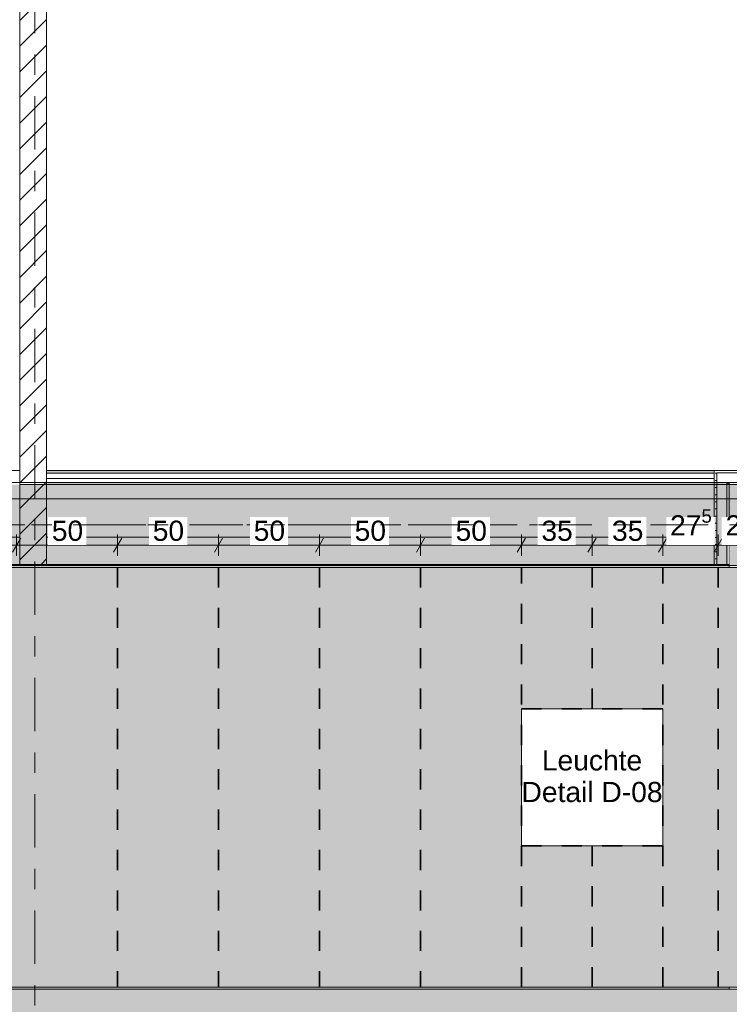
# Model space of a CAD drawing. Header units: metres. Extents: x -3.6 to 84.5, y -11 to 16.8.
# Tile 134 of 256: x 29.3 to 32.8, y 5.9 to 10.8. Entities that reach past the tile are written whole.
import ezdxf

# ---------------------------------------------------------------- set-up
doc = ezdxf.new("R2010")
doc.units = ezdxf.units.M
doc.header["$MEASUREMENT"] = 0
for name, pattern in [('Achse', [0.2, 0.1, -0.05, 0, -0.05]), ('Punktlinie weit', [0.06, 0.01, -0.05]), ('Strichlinie doppelt', [0.546806, 0.264583, -0.105833, 0.070556, -0.105833]), ('Wipeout_Contour', [1, 0, -1])]:
    doc.linetypes.add(name, pattern=pattern)
for name, color, linetype in [('154 - Bemaßung_ Beschriftung.Ausbau - Deckenspiegel', 7, 'Continuous'), ('451 - Universal.Achsen Raster', 7, 'Continuous'), ('605 - Struktur.Wand Innen', 7, 'Continuous'), ('606 - Struktur.Wand Innen Ausbau', 7, 'Continuous'), ('607 - Struktur.Stütze', 7, 'Continuous'), ('608 - Struktur.Träger', 7, 'Continuous'), ('653 - Abdeckung.TB Verkofferung', 7, 'Continuous'), ('Neubau_651 - Abdeckung.Decke abgehängt_ bekleidet', 7, 'Continuous'), ('Neubau_804 - HKLSE.Elektrik', 7, 'Continuous')]:
    doc.layers.add(name, color=color, linetype=linetype)
doc.styles.add('ERSTELLTER_STIL_2', font='txt')
doc.dimstyles.new('ERSTELLTER_STIL__3', dxfattribs={"dimtxt": 0.1, "dimasz": 0.0532, "dimexe": 0.18, "dimexo": 0.0625, "dimgap": 0, "dimtad": 1, "dimtih": 1, "dimtoh": 1, "dimzin": 0, "dimdsep": 46, "dimtxsty": 'ERSTELLTER_STIL_2', "dimblk": 'ARROWHEAD_2', "dimblk1": 'ARROWHEAD_2', "dimblk2": 'ARROWHEAD_2', "dimcen": 0.09, "dimse1": 1, "dimse2": 1, "dimclrd": 7, "dimclre": 7, "dimclrt": 7, "dimazin": 0, "dimtfac": 1, "dimtdec": 4, "dimtmove": 0, "dimatfit": 3, "dimfxl": 1, "dimtolj": 1, "dimtzin": 0, "dimarcsym": 0})
pattern_1 = [(45, (0, 0), (-0.01767767, 0.01767767), [0, -0.025])]
pattern_2 = [(45, (0, 0), (-0.0636396, 0.0636396), [])]
pattern_3 = [(45, (0, 0), (-0.08485281, 0.08485281), []), (45, (-0.04243, 0.04243), (-0.08485281, 0.08485281), [0.09, -0.03])]

# ---------------------------------------------------------------- blocks, each defined once
blk = doc.blocks.new('*D248')
at = {"layer": '154 - Bemaßung_ Beschriftung.Ausbau - Deckenspiegel', "color": 7, "linetype": 'Continuous', "lineweight": 5}
for p, q in [((28.74, 8.1475), (28.74, 8.2525)), ((29.24, 8.1475), (29.24, 8.2525)), ((28.7602, 8.235), (28.7198, 8.165)), ((28.74, 8.2), (29.24, 8.2)), ((29.2602, 8.235), (29.2198, 8.165))]:
    blk.add_line(p, q, dxfattribs=at)
at = {"color": 254, "linetype": 'Wipeout_Contour', "lineweight": 0, "ltscale": 120.600104}
blk.add_wipeout([(28.8954, 8.2012), (29.0846, 8.2012), (29.0846, 8.3387), (28.8954, 8.3387)], dxfattribs=at).dxf.layer = '154 - Bemaßung_ Beschriftung.Ausbau - Deckenspiegel'
at = {"layer": '154 - Bemaßung_ Beschriftung.Ausbau - Deckenspiegel', "color": 7, "lineweight": 5, "insert": (28.9141, 8.22), "char_height": 0.1, "attachment_point": 7, "style": 'ERSTELLTER_STIL_2'}
blk.add_mtext('\\A1;{\\pql;\\fArial|b0|i0|c0|p38;50}', dxfattribs=at)
blk = doc.blocks.new('ARROWHEAD_2')
at = {"color": 0, "linetype": 'Continuous', "lineweight": 0}
for p, q in [((0, 0), (-1, 0)), ((-0.378, -0.655), (0.378, 0.655))]:
    blk.add_line(p, q, dxfattribs=at)
blk = doc.blocks.new('*D249')
at = {"layer": '154 - Bemaßung_ Beschriftung.Ausbau - Deckenspiegel', "color": 7, "linetype": 'Continuous', "lineweight": 5}
for p, q in [((29.24, 8.1475), (29.24, 8.2525)), ((29.74, 8.1475), (29.74, 8.2525)), ((29.2602, 8.235), (29.2198, 8.165)), ((29.24, 8.2), (29.74, 8.2)), ((29.7602, 8.235), (29.7198, 8.165))]:
    blk.add_line(p, q, dxfattribs=at)
at = {"color": 254, "linetype": 'Wipeout_Contour', "lineweight": 0, "ltscale": 122.524425}
blk.add_wipeout([(29.3954, 8.2012), (29.5846, 8.2012), (29.5846, 8.3387), (29.3954, 8.3387)], dxfattribs=at).dxf.layer = '154 - Bemaßung_ Beschriftung.Ausbau - Deckenspiegel'
at = {"layer": '154 - Bemaßung_ Beschriftung.Ausbau - Deckenspiegel', "color": 7, "lineweight": 5, "insert": (29.4141, 8.22), "char_height": 0.1, "attachment_point": 7, "style": 'ERSTELLTER_STIL_2'}
blk.add_mtext('\\A1;{\\pql;\\fArial|b0|i0|c0|p38;50}', dxfattribs=at)
blk = doc.blocks.new('*D250')
at = {"layer": '154 - Bemaßung_ Beschriftung.Ausbau - Deckenspiegel', "color": 7, "linetype": 'Continuous', "lineweight": 5}
for p, q in [((29.74, 8.1475), (29.74, 8.2525)), ((30.24, 8.1475), (30.24, 8.2525)), ((29.7602, 8.235), (29.7198, 8.165)), ((29.74, 8.2), (30.24, 8.2)), ((30.2602, 8.235), (30.2198, 8.165))]:
    blk.add_line(p, q, dxfattribs=at)
at = {"color": 254, "linetype": 'Wipeout_Contour', "lineweight": 0, "ltscale": 124.451131}
blk.add_wipeout([(29.8954, 8.2012), (30.0846, 8.2012), (30.0846, 8.3387), (29.8954, 8.3387)], dxfattribs=at).dxf.layer = '154 - Bemaßung_ Beschriftung.Ausbau - Deckenspiegel'
at = {"layer": '154 - Bemaßung_ Beschriftung.Ausbau - Deckenspiegel', "color": 7, "lineweight": 5, "insert": (29.9141, 8.22), "char_height": 0.1, "attachment_point": 7, "style": 'ERSTELLTER_STIL_2'}
blk.add_mtext('\\A1;{\\pql;\\fArial|b0|i0|c0|p38;50}', dxfattribs=at)
blk = doc.blocks.new('*D251')
at = {"layer": '154 - Bemaßung_ Beschriftung.Ausbau - Deckenspiegel', "color": 7, "linetype": 'Continuous', "lineweight": 5}
for p, q in [((30.24, 8.1475), (30.24, 8.2525)), ((30.74, 8.1475), (30.74, 8.2525)), ((30.2602, 8.235), (30.2198, 8.165)), ((30.24, 8.2), (30.74, 8.2)), ((30.7602, 8.235), (30.7198, 8.165))]:
    blk.add_line(p, q, dxfattribs=at)
at = {"color": 254, "linetype": 'Wipeout_Contour', "lineweight": 0, "ltscale": 126.380114}
blk.add_wipeout([(30.3954, 8.2012), (30.5846, 8.2012), (30.5846, 8.3387), (30.3954, 8.3387)], dxfattribs=at).dxf.layer = '154 - Bemaßung_ Beschriftung.Ausbau - Deckenspiegel'
at = {"layer": '154 - Bemaßung_ Beschriftung.Ausbau - Deckenspiegel', "color": 7, "lineweight": 5, "insert": (30.4141, 8.22), "char_height": 0.1, "attachment_point": 7, "style": 'ERSTELLTER_STIL_2'}
blk.add_mtext('\\A1;{\\pql;\\fArial|b0|i0|c0|p38;50}', dxfattribs=at)
blk = doc.blocks.new('*D252')
at = {"layer": '154 - Bemaßung_ Beschriftung.Ausbau - Deckenspiegel', "color": 7, "linetype": 'Continuous', "lineweight": 5}
for p, q in [((30.74, 8.1475), (30.74, 8.2525)), ((31.24, 8.1475), (31.24, 8.2525)), ((30.7602, 8.235), (30.7198, 8.165)), ((30.74, 8.2), (31.24, 8.2)), ((31.2602, 8.235), (31.2198, 8.165))]:
    blk.add_line(p, q, dxfattribs=at)
at = {"color": 254, "linetype": 'Wipeout_Contour', "lineweight": 0, "ltscale": 128.31127}
blk.add_wipeout([(30.8954, 8.2012), (31.0846, 8.2012), (31.0846, 8.3387), (30.8954, 8.3387)], dxfattribs=at).dxf.layer = '154 - Bemaßung_ Beschriftung.Ausbau - Deckenspiegel'
at = {"layer": '154 - Bemaßung_ Beschriftung.Ausbau - Deckenspiegel', "color": 7, "lineweight": 5, "insert": (30.9141, 8.22), "char_height": 0.1, "attachment_point": 7, "style": 'ERSTELLTER_STIL_2'}
blk.add_mtext('\\A1;{\\pql;\\fArial|b0|i0|c0|p38;50}', dxfattribs=at)
blk = doc.blocks.new('*D253')
at = {"layer": '154 - Bemaßung_ Beschriftung.Ausbau - Deckenspiegel', "color": 7, "linetype": 'Continuous', "lineweight": 5}
for p, q in [((31.24, 8.1475), (31.24, 8.2525)), ((31.74, 8.1475), (31.74, 8.2525)), ((31.2602, 8.235), (31.2198, 8.165)), ((31.24, 8.2), (31.74, 8.2)), ((31.7602, 8.235), (31.7198, 8.165))]:
    blk.add_line(p, q, dxfattribs=at)
at = {"color": 254, "linetype": 'Wipeout_Contour', "lineweight": 0, "ltscale": 130.244504}
blk.add_wipeout([(31.3954, 8.2012), (31.5846, 8.2012), (31.5846, 8.3387), (31.3954, 8.3387)], dxfattribs=at).dxf.layer = '154 - Bemaßung_ Beschriftung.Ausbau - Deckenspiegel'
at = {"layer": '154 - Bemaßung_ Beschriftung.Ausbau - Deckenspiegel', "color": 7, "lineweight": 5, "insert": (31.4141, 8.22), "char_height": 0.1, "attachment_point": 7, "style": 'ERSTELLTER_STIL_2'}
blk.add_mtext('\\A1;{\\pql;\\fArial|b0|i0|c0|p38;50}', dxfattribs=at)
blk = doc.blocks.new('*D254')
at = {"layer": '154 - Bemaßung_ Beschriftung.Ausbau - Deckenspiegel', "color": 7, "linetype": 'Continuous', "lineweight": 5}
for p, q in [((31.74, 8.1475), (31.74, 8.2525)), ((32.09, 8.1475), (32.09, 8.2525)), ((31.7602, 8.235), (31.7198, 8.165)), ((31.74, 8.2), (32.09, 8.2)), ((32.1102, 8.235), (32.0698, 8.165))]:
    blk.add_line(p, q, dxfattribs=at)
at = {"color": 254, "linetype": 'Wipeout_Contour', "lineweight": 0, "ltscale": 131.889317}
blk.add_wipeout([(31.8204, 8.2012), (32.0096, 8.2012), (32.0096, 8.3387), (31.8204, 8.3387)], dxfattribs=at).dxf.layer = '154 - Bemaßung_ Beschriftung.Ausbau - Deckenspiegel'
at = {"layer": '154 - Bemaßung_ Beschriftung.Ausbau - Deckenspiegel', "color": 7, "lineweight": 5, "insert": (31.8391, 8.22), "char_height": 0.1, "attachment_point": 7, "style": 'ERSTELLTER_STIL_2'}
blk.add_mtext('\\A1;{\\pql;\\fArial|b0|i0|c0|p38;35}', dxfattribs=at)
blk = doc.blocks.new('*D255')
at = {"layer": '154 - Bemaßung_ Beschriftung.Ausbau - Deckenspiegel', "color": 7, "linetype": 'Continuous', "lineweight": 5}
for p, q in [((32.09, 8.1475), (32.09, 8.2525)), ((32.44, 8.1475), (32.44, 8.2525)), ((32.1102, 8.235), (32.0698, 8.165)), ((32.09, 8.2), (32.44, 8.2)), ((32.4602, 8.235), (32.4198, 8.165))]:
    blk.add_line(p, q, dxfattribs=at)
at = {"color": 254, "linetype": 'Wipeout_Contour', "lineweight": 0, "ltscale": 133.244909}
blk.add_wipeout([(32.1704, 8.2012), (32.3596, 8.2012), (32.3596, 8.3387), (32.1704, 8.3387)], dxfattribs=at).dxf.layer = '154 - Bemaßung_ Beschriftung.Ausbau - Deckenspiegel'
at = {"layer": '154 - Bemaßung_ Beschriftung.Ausbau - Deckenspiegel', "color": 7, "lineweight": 5, "insert": (32.1891, 8.22), "char_height": 0.1, "attachment_point": 7, "style": 'ERSTELLTER_STIL_2'}
blk.add_mtext('\\A1;{\\pql;\\fArial|b0|i0|c0|p38;35}', dxfattribs=at)
blk = doc.blocks.new('*D256')
at = {"layer": '154 - Bemaßung_ Beschriftung.Ausbau - Deckenspiegel', "color": 7, "linetype": 'Continuous', "lineweight": 5}
for p, q in [((32.44, 8.1475), (32.44, 8.2525)), ((32.715, 8.1475), (32.715, 8.2525)), ((32.4602, 8.235), (32.4198, 8.165)), ((32.44, 8.2), (32.715, 8.2)), ((32.7352, 8.235), (32.6948, 8.165))]:
    blk.add_line(p, q, dxfattribs=at)
at = {"color": 254, "linetype": 'Wipeout_Contour', "lineweight": 0, "ltscale": 134.455692}
blk.add_wipeout([(32.4578, 8.2012), (32.6972, 8.2012), (32.6972, 8.3387), (32.4578, 8.3387)], dxfattribs=at).dxf.layer = '154 - Bemaßung_ Beschriftung.Ausbau - Deckenspiegel'
at = {"layer": '154 - Bemaßung_ Beschriftung.Ausbau - Deckenspiegel', "color": 7, "lineweight": 5, "insert": (32.4766, 8.2189), "char_height": 0.1, "attachment_point": 7, "style": 'ERSTELLTER_STIL_2'}
blk.add_mtext('\\A1;{\\pql;\\fArial|b0|i0|c0|p38;27\\fArial|b0|i0|c0|p38;\\A1{\\H.66x;\\S5^  ;}}', dxfattribs=at)
blk = doc.blocks.new('*D257')
at = {"layer": '154 - Bemaßung_ Beschriftung.Ausbau - Deckenspiegel', "color": 7, "linetype": 'Continuous', "lineweight": 5}
for p, q in [((32.715, 8.1475), (32.715, 8.2525)), ((32.99, 8.1475), (32.99, 8.2525)), ((32.7352, 8.235), (32.6948, 8.165)), ((32.715, 8.2), (32.99, 8.2)), ((33.0102, 8.235), (32.9698, 8.165))]:
    blk.add_line(p, q, dxfattribs=at)
at = {"color": 254, "linetype": 'Wipeout_Contour', "lineweight": 0, "ltscale": 135.522065}
blk.add_wipeout([(32.7328, 8.2012), (32.9722, 8.2012), (32.9722, 8.3387), (32.7328, 8.3387)], dxfattribs=at).dxf.layer = '154 - Bemaßung_ Beschriftung.Ausbau - Deckenspiegel'
at = {"layer": '154 - Bemaßung_ Beschriftung.Ausbau - Deckenspiegel', "color": 7, "lineweight": 5, "insert": (32.7516, 8.2189), "char_height": 0.1, "attachment_point": 7, "style": 'ERSTELLTER_STIL_2'}
blk.add_mtext('\\A1;{\\pql;\\fArial|b0|i0|c0|p38;27\\fArial|b0|i0|c0|p38;\\A1{\\H.66x;\\S5^  ;}}', dxfattribs=at)
at = {"color": 254, "linetype": 'Wipeout_Contour', "lineweight": 0, "ltscale": 136.345252}
blk.add_wipeout([(32.9551, 8.2471), (33.1497, 8.2471), (33.1497, 8.39), (32.9551, 8.39)], dxfattribs=at).dxf.layer = '154 - Bemaßung_ Beschriftung.Ausbau - Deckenspiegel'
at = {"layer": '154 - Bemaßung_ Beschriftung.Ausbau - Deckenspiegel', "color": 7, "lineweight": 5, "insert": (32.9765, 8.2685), "char_height": 0.1, "attachment_point": 7, "style": 'ERSTELLTER_STIL_2'}
blk.add_mtext('\\A1;{\\pql;\\fArial|b0|i0|c0|p38;10}', dxfattribs=at)
blk = doc.blocks.new('*D325')
at = {"layer": '154 - Bemaßung_ Beschriftung.Ausbau - Deckenspiegel', "color": 7, "linetype": 'Continuous', "lineweight": 5}
for p, q in [((15.0102, 8.465), (14.9698, 8.395)), ((14.99, 8.3775), (14.99, 8.4825)), ((33.0698, 8.395), (33.1102, 8.465)), ((33.09, 8.3775), (33.09, 8.4825)), ((14.9558, 8.43), (14.99, 8.43)), ((14.99, 8.43), (33.09, 8.43)), ((33.09, 8.43), (33.1242, 8.43))]:
    blk.add_line(p, q, dxfattribs=at)
at = {"color": 254, "linetype": 'Wipeout_Contour', "lineweight": 0, "ltscale": 102.007669}
blk.add_wipeout([(23.8503, 8.4312), (24.2297, 8.4312), (24.2297, 8.5687), (23.8503, 8.5687)], dxfattribs=at).dxf.layer = '154 - Bemaßung_ Beschriftung.Ausbau - Deckenspiegel'
at = {"layer": '154 - Bemaßung_ Beschriftung.Ausbau - Deckenspiegel', "color": 7, "lineweight": 5, "insert": (23.869, 8.45), "char_height": 0.1, "attachment_point": 7, "style": 'ERSTELLTER_STIL_2'}
blk.add_mtext('\\A1;{\\pql;\\fArial|b0|i0|c0|p38;18,10}', dxfattribs=at)

msp = doc.modelspace()

# ---------------------------------------------------------------- hatches: boundary and pattern name
at = {"layer": '606 - Struktur.Wand Innen Ausbau', "linetype": 'Continuous', "lineweight": 0, "true_color": 0x000000}
h = msp.add_hatch(dxfattribs=at)
h.set_pattern_fill('Gips_0001', color=18, style=0, pattern_type=2)
h.set_pattern_definition(pattern_1)
h.paths.add_polyline_path([(32.7075, 8.57), (32.695, 8.57), (32.7075, 8.5575)])
h = msp.add_hatch(dxfattribs=at)
h.set_pattern_fill('Gips_0001', color=18, style=0, pattern_type=2)
h.set_pattern_definition(pattern_1)
h.paths.add_polyline_path([(32.695, 8.5575), (32.7075, 8.5575), (32.695, 8.57)])
h = msp.add_hatch(dxfattribs=at)
h.set_pattern_fill('Gips_0001', color=18, style=0, pattern_type=2)
h.set_pattern_definition(pattern_1)
h.paths.add_polyline_path([(32.7075, 8.5575), (33.9525, 8.5575), (33.9525, 8.57), (32.7075, 8.57)])
at = {"layer": '607 - Struktur.Stütze', "linetype": 'Continuous', "lineweight": 0, "true_color": 0x000000}
h = msp.add_hatch(dxfattribs=at)
h.set_pattern_fill('Gips_0001', color=18, style=0, pattern_type=2)
h.set_pattern_definition(pattern_1)
h.paths.add_polyline_path([(32.77, 8.51), (32.77, 8.09), (33.09, 8.09), (33.09, 8.51)])
h.paths.add_polyline_path([(32.78, 8.1), (32.78, 8.5), (33.08, 8.5), (33.08, 8.1)], flags=0)
at = {"layer": '608 - Struktur.Träger', "linetype": 'Continuous', "lineweight": 0, "true_color": 0x000000}
h = msp.add_hatch(dxfattribs=at)
h.set_pattern_fill('Beton__Stahlbeton_0001', color=18, style=0, pattern_type=2)
h.set_pattern_definition(pattern_3)
h.paths.add_polyline_path([(0.38, 5.8), (0.69, 5.8), (7.57, 5.8), (7.89, 5.8), (11.17, 5.8), (11.49, 5.8), (18.37, 5.8), (18.69, 5.8), (25.57, 5.8), (25.89, 5.8), (32.77, 5.8), (33.09, 5.8), (36.46, 5.8), (36.6, 5.8), (39.97, 5.8), (40.29, 5.8), (45.42, 5.8), (45.69, 5.8), (47.17, 5.8), (47.49, 5.8), (48.915, 5.8), (50.865, 5.8), (54.37, 5.8), (54.69, 5.8), (61.57, 5.8), (61.88, 5.8), (61.88, 6), (61.57, 6), (54.69, 6), (54.37, 6), (47.49, 6), (47.17, 6), (40.29, 6), (39.97, 6), (33.09, 6), (32.77, 6), (25.89, 6), (25.57, 6), (18.69, 6), (18.37, 6), (11.49, 6), (11.17, 6), (7.89, 6), (7.57, 6), (0.69, 6), (0.38, 6)])
h = msp.add_hatch(dxfattribs=at)
h.set_pattern_fill('Gips_0001', color=18, style=0, pattern_type=2)
h.set_pattern_definition(pattern_1)
h.paths.add_polyline_path([(25.89, 6.01), (25.89, 6), (32.77, 6), (32.77, 6.01)])
at = {"layer": '653 - Abdeckung.TB Verkofferung', "linetype": 'Continuous', "lineweight": 0, "true_color": 0x000000}
h = msp.add_hatch(dxfattribs=at)
h.set_pattern_fill('Gips_0001', color=18, style=0, pattern_type=2)
h.set_pattern_definition(pattern_1)
h.paths.add_polyline_path([(32.695, 8.5695), (29.3875, 8.5695), (29.3875, 8.557), (32.695, 8.557)])
at = {"layer": 'Neubau_651 - Abdeckung.Decke abgehängt_ bekleidet', "linetype": 'Continuous', "lineweight": 13, "true_color": 0xffbfbf}
h = msp.add_hatch(dxfattribs=at)
h.set_pattern_fill('sechseckig_0001', color=254, style=0, pattern_type=2)
h.set_pattern_definition([(90, (0, 0), (-0.12990375, 0), [0.075, -0.15]), (90, (-0.06495, 0.1125), (-0.12990375, 0), [0.075, -0.15]), (150, (5e-18, 0.075), (0.06495188, 0.11249995), [0.075, -0.15]), (150, (-0.1299, 0.075), (0.06495188, 0.11249995), [0.075, -0.15]), (210, (0, 0), (-0.06495187, 0.11249995), [0.075, -0.15]), (210, (-0.1299, 8e-18), (-0.06495187, 0.11249995), [0.075, -0.15])])
h.paths.add_polyline_path([(33.09, 8.09), (22.34, 8.09), (22.34, 7.39), (23.04, 7.39), (23.04, 6.71), (22.34, 6.71), (22.34, 6.01), (33.09, 6.01)])
h.paths.add_polyline_path([(27.04, 6.71), (27.04, 7.39), (27.74, 7.39), (27.74, 6.71)], flags=0)
h.paths.add_polyline_path([(31.74, 7.39), (32.44, 7.39), (32.44, 6.71), (31.74, 6.71)], flags=0)

# ---------------------------------------------------------------- linework, layer by layer
at = {"layer": '606 - Struktur.Wand Innen Ausbau', "color": 7, "linetype": 'Continuous', "lineweight": 5}
for p, q in [((32.7575, 8.5575), (32.7075, 8.5575)), ((32.7075, 8.5575), (32.7075, 8.5075)), ((32.7575, 8.5575), (32.7075, 8.5575)), ((33.9025, 8.5575), (32.7575, 8.5575))]:
    msp.add_line(p, q, dxfattribs=at)
at = {"layer": '606 - Struktur.Wand Innen Ausbau', "color": 7, "linetype": 'Continuous', "lineweight": 5, "flags": 128}
for points in [[(32.695, 8.57), (32.7075, 8.57)], [(33.965, 8.57), (32.7075, 8.57)], [(32.7575, 8.5075), (32.77, 8.5075)]]:
    msp.add_lwpolyline(points, dxfattribs=at)
at = {"layer": '607 - Struktur.Stütze', "color": 7, "linetype": 'Continuous', "lineweight": 5, "flags": 128}
msp.add_lwpolyline([(32.77, 8.51), (32.77, 8.09), (33.09, 8.09), (33.09, 8.51)], close=True, dxfattribs=at)
at = {"layer": '608 - Struktur.Träger', "color": 7, "linetype": 'Continuous', "lineweight": 5}
for p, q in [((32.77, 8.51), (32.77, 8.5)), ((32.77, 6.01), (25.89, 6.01)), ((32.77, 6.01), (32.77, 6))]:
    msp.add_line(p, q, dxfattribs=at)
at = {"layer": '608 - Struktur.Träger', "color": 7, "linetype": 'Continuous', "lineweight": 13}
for p, q in [((33.09, 8.5), (32.77, 8.5)), ((0.38, 6.01), (61.88, 6.01)), ((32.77, 6), (25.89, 6)), ((33.09, 6), (32.77, 6))]:
    msp.add_line(p, q, dxfattribs=at)
at = {"layer": '653 - Abdeckung.TB Verkofferung', "color": 7, "linetype": 'Continuous', "lineweight": 9}
for p, q in [((32.695, 8.5695), (25.795, 8.5695)), ((32.695, 8.5695), (32.695, 8.24)), ((32.695, 8.24), (25.795, 8.24))]:
    msp.add_line(p, q, dxfattribs=at)
at = {"layer": '653 - Abdeckung.TB Verkofferung', "color": 7, "linetype": 'Continuous', "lineweight": 5}
for p, q in [((32.695, 8.5695), (29.3875, 8.5695)), ((32.695, 8.557), (29.3875, 8.557)), ((32.695, 8.53), (29.3875, 8.53)), ((32.695, 8.51), (29.3875, 8.51))]:
    msp.add_line(p, q, dxfattribs=at)
at = {"layer": '653 - Abdeckung.TB Verkofferung', "color": 7, "linetype": 'Continuous', "lineweight": 5, "flags": 128}
for points in [[(29.3875, 8.5695), (29.3875, 8.557), (29.3875, 8.53), (29.3875, 8.51)], [(32.695, 8.5695), (32.695, 8.557), (32.695, 8.53), (32.695, 8.51)]]:
    msp.add_lwpolyline(points, dxfattribs=at)
at = {"layer": 'Neubau_651 - Abdeckung.Decke abgehängt_ bekleidet', "color": 1, "linetype": 'Achse', "lineweight": 35}
for p, q in [((31.74, 7.39), (32.44, 7.39)), ((31.74, 6.71), (32.44, 6.71)), ((32.09, 6.71), (32.09, 6.01))]:
    msp.add_line(p, q, dxfattribs=at)
at = {"layer": 'Neubau_651 - Abdeckung.Decke abgehängt_ bekleidet', "color": 1, "linetype": 'Punktlinie weit', "lineweight": 13, "flags": 128}
for points in [[(33.09, 8.09), (22.34, 8.09)], [(22.34, 6.01), (33.09, 6.01), (33.09, 8.09)], [(33.09, 8.09), (22.34, 8.09)], [(22.34, 6.01), (33.09, 6.01), (33.09, 8.09)], [(33.09, 8.09), (22.34, 8.09)], [(22.34, 6.01), (33.09, 6.01), (33.09, 8.09)]]:
    msp.add_lwpolyline(points, dxfattribs=at)
msp.add_lwpolyline([(31.74, 7.39), (32.44, 7.39), (32.44, 6.71), (31.74, 6.71)], close=True, dxfattribs=at)
at = {"layer": 'Neubau_804 - HKLSE.Elektrik', "color": 1, "linetype": 'Continuous', "lineweight": 13, "flags": 128}
msp.add_lwpolyline([(31.74, 6.71), (32.44, 6.71), (32.44, 7.39), (31.74, 7.39)], close=True, dxfattribs=at)

# ---------------------------------------------------------------- texts
at = {"layer": '154 - Bemaßung_ Beschriftung.Ausbau - Deckenspiegel', "color": 7, "linetype": 'Continuous', "lineweight": 9, "insert": (32.09, 7.0549), "char_height": 0.1, "attachment_point": 5, "line_spacing_factor": 0.940294, "style": 'ERSTELLTER_STIL_2'}
msp.add_mtext('\\A1;{\\pqc;\\fArial|b0|i0|c0|p38;Leuchte\\P\\pqc;\\fArial|b0|i0|c0|p38;Detail\\fArial|b0|i0|c0|p38; \\fArial|b0|i0|c0|p38;D-08}', dxfattribs=at)

# ---------------------------------------------------------------- next in the draw order: wipeouts: each hides what was drawn before it
at = {"color": 254, "linetype": 'Wipeout_Contour', "lineweight": 0, "ltscale": 121.769978}
msp.add_wipeout([(29.3875, 8.24), (29.255, 8.24), (29.255, 8.105), (29.3875, 8.105)], dxfattribs=at).dxf.layer = '605 - Struktur.Wand Innen'
at = {"color": 254, "linetype": 'Wipeout_Contour', "lineweight": 0, "ltscale": 132.833557}
msp.add_wipeout([(32.695, 8.24), (31.675, 8.24), (31.675, 8.105), (32.695, 8.105)], dxfattribs=at).dxf.layer = '605 - Struktur.Wand Innen'
at = {"color": 254, "linetype": 'Wipeout_Contour', "lineweight": 0, "ltscale": 135.084529}
msp.add_wipeout([(32.77, 8.24), (32.7575, 8.24), (32.7575, 8.105), (32.77, 8.105)], dxfattribs=at).dxf.layer = '605 - Struktur.Wand Innen'

# ---------------------------------------------------------------- next in the draw order: hatches: boundary and pattern name
at = {"layer": '605 - Struktur.Wand Innen', "linetype": 'Continuous', "lineweight": 0, "true_color": 0x000000}
h = msp.add_hatch(dxfattribs=at)
h.set_pattern_fill('MW_Ziegel_0001', color=18, style=0, pattern_type=2)
h.set_pattern_definition(pattern_2)
h.paths.add_polyline_path([(29.3875, 8.24), (29.255, 8.24), (29.255, 8.105), (29.3875, 8.105)])
at = {"layer": '606 - Struktur.Wand Innen Ausbau', "linetype": 'Continuous', "lineweight": 0, "true_color": 0x000000}
h = msp.add_hatch(dxfattribs=at)
h.set_pattern_fill('Gips_0001', color=18, style=0, pattern_type=2)
h.set_pattern_definition(pattern_1)
h.paths.add_polyline_path([(32.695, 8.24), (32.7075, 8.24), (32.7075, 8.5575), (32.695, 8.5575)])
h = msp.add_hatch(dxfattribs=at)
h.set_pattern_fill('Gips_0001', color=18, style=0, pattern_type=2)
h.set_pattern_definition(pattern_1)
h.paths.add_polyline_path([(32.7075, 8.24), (32.695, 8.24), (32.695, 8.105), (32.7075, 8.105)])

# ---------------------------------------------------------------- next in the draw order: linework, layer by layer
at = {"layer": '605 - Struktur.Wand Innen', "color": 7, "linetype": 'Continuous', "lineweight": 5}
for p, q in [((32.695, 8.24), (32.695, 8.105)), ((32.695, 8.24), (32.695, 8.105)), ((32.7075, 8.24), (32.7075, 8.105)), ((32.7575, 8.105), (32.7575, 8.24)), ((32.7575, 8.105), (32.7575, 8.24))]:
    msp.add_line(p, q, dxfattribs=at)
at = {"layer": '605 - Struktur.Wand Innen', "color": 7, "linetype": 'Continuous', "lineweight": 13}
for p, q in [((29.255, 8.105), (29.3875, 8.105)), ((32.695, 8.105), (32.7075, 8.105)), ((32.7075, 8.105), (32.7575, 8.105))]:
    msp.add_line(p, q, dxfattribs=at)
at = {"layer": '605 - Struktur.Wand Innen', "color": 7, "linetype": 'Continuous', "lineweight": 13, "flags": 128}
for points in [[(32.695, 8.24), (31.675, 8.24)], [(32.77, 8.24), (32.7575, 8.24)], [(31.675, 8.105), (32.77, 8.105)]]:
    msp.add_lwpolyline(points, dxfattribs=at)
at = {"layer": '606 - Struktur.Wand Innen Ausbau', "color": 7, "linetype": 'Continuous', "lineweight": 5}
msp.add_line((32.7075, 8.5075), (32.7075, 8.24), dxfattribs=at)
at = {"layer": '606 - Struktur.Wand Innen Ausbau', "color": 7, "linetype": 'Continuous', "lineweight": 5, "flags": 128}
for points in [[(32.695, 8.57), (32.695, 8.24)], [(32.7575, 8.24), (32.7575, 8.5075)]]:
    msp.add_lwpolyline(points, dxfattribs=at)
at = {"layer": '608 - Struktur.Träger', "color": 7, "linetype": 'Continuous', "lineweight": 5}
msp.add_line((32.77, 8.1), (32.77, 8.09), dxfattribs=at)
at = {"layer": 'Neubau_651 - Abdeckung.Decke abgehängt_ bekleidet', "color": 1, "linetype": 'Achse', "lineweight": 35}
for p, q in [((31.74, 6.01), (31.74, 8.09)), ((32.09, 8.09), (32.09, 7.39)), ((32.44, 6.01), (32.44, 8.09)), ((32.715, 8.09), (32.715, 6.01))]:
    msp.add_line(p, q, dxfattribs=at)

# ---------------------------------------------------------------- next in the draw order: wipeouts: each hides what was drawn before it
at = {"color": 254, "linetype": 'Wipeout_Contour', "lineweight": 0, "ltscale": 125.028165}
msp.add_wipeout([(29.255, 13), (29.255, 8.24), (29.3875, 8.24), (29.3875, 13)], dxfattribs=at).dxf.layer = '605 - Struktur.Wand Innen'
at = {"color": 254, "linetype": 'Wipeout_Contour', "lineweight": 0, "ltscale": 128.786113}
msp.add_wipeout([(31.675, 8.24), (30.605, 8.24), (30.605, 8.105), (31.675, 8.105)], dxfattribs=at).dxf.layer = '605 - Struktur.Wand Innen'

# ---------------------------------------------------------------- next in the draw order: hatches: boundary and pattern name
at = {"layer": '605 - Struktur.Wand Innen', "linetype": 'Continuous', "lineweight": 0, "true_color": 0x000000}
h = msp.add_hatch(dxfattribs=at)
h.set_pattern_fill('MW_Ziegel_0001', color=18, style=0, pattern_type=2)
h.set_pattern_definition(pattern_2)
h.paths.add_polyline_path([(29.255, 13), (29.255, 8.24), (29.3875, 8.24), (29.3875, 13)])
at = {"layer": '608 - Struktur.Träger', "linetype": 'Continuous', "lineweight": 0, "true_color": 0x000000}
h = msp.add_hatch(dxfattribs=at)
h.set_pattern_fill('Gips_0001', color=18, style=0, pattern_type=2)
h.set_pattern_definition(pattern_1)
h.paths.add_polyline_path([(29.3875, 8.51), (29.3875, 8.5), (32.77, 8.5), (32.77, 8.51)])

# ---------------------------------------------------------------- next in the draw order: linework, layer by layer
at = {"layer": '605 - Struktur.Wand Innen', "color": 7, "linetype": 'Continuous', "lineweight": 18}
for p, q in [((29.255, 8.24), (29.255, 8.105)), ((29.255, 8.24), (29.255, 8.105)), ((29.3875, 8.105), (29.3875, 8.24))]:
    msp.add_line(p, q, dxfattribs=at)
at = {"layer": '605 - Struktur.Wand Innen', "color": 7, "linetype": 'Continuous', "lineweight": 18, "flags": 128}
for points in [[(29.255, 13), (29.255, 8.24)], [(29.3875, 8.24), (29.3875, 13)]]:
    msp.add_lwpolyline(points, dxfattribs=at)
at = {"layer": '605 - Struktur.Wand Innen', "color": 7, "linetype": 'Continuous', "lineweight": 13, "flags": 128}
for points in [[(29.255, 8.24), (25.89, 8.24)], [(31.675, 8.24), (30.605, 8.24)], [(30.605, 8.105), (31.675, 8.105)]]:
    msp.add_lwpolyline(points, dxfattribs=at)
at = {"layer": '608 - Struktur.Träger', "color": 7, "linetype": 'Continuous', "lineweight": 13}
for p, q in [((0.38, 8.51), (61.88, 8.51)), ((29.3875, 8.5), (29.255, 8.5)), ((32.77, 8.5), (29.3875, 8.5))]:
    msp.add_line(p, q, dxfattribs=at)
at = {"layer": '608 - Struktur.Träger', "color": 7, "linetype": 'Continuous', "lineweight": 5}
for p, q in [((29.3875, 8.51), (29.3875, 8.5)), ((32.77, 8.51), (29.3875, 8.51))]:
    msp.add_line(p, q, dxfattribs=at)
at = {"layer": '608 - Struktur.Träger', "color": 7, "linetype": 'Achse', "lineweight": 9}
msp.add_line((0.38, 8.3), (61.88, 8.3), dxfattribs=at)
at = {"layer": 'Neubau_651 - Abdeckung.Decke abgehängt_ bekleidet', "color": 1, "linetype": 'Achse', "lineweight": 35}
for p, q in [((30.74, 8.09), (30.74, 6.01)), ((31.24, 8.09), (31.24, 6.01))]:
    msp.add_line(p, q, dxfattribs=at)

# ---------------------------------------------------------------- next in the draw order: wipeouts: each hides what was drawn before it
at = {"color": 254, "linetype": 'Wipeout_Contour', "lineweight": 0, "ltscale": 124.365541}
msp.add_wipeout([(29.3875, 8.105), (30.605, 8.105), (30.605, 8.24), (29.3875, 8.24)], dxfattribs=at).dxf.layer = '605 - Struktur.Wand Innen'

# ---------------------------------------------------------------- next in the draw order: hatches: boundary and pattern name
at = {"layer": '608 - Struktur.Träger', "linetype": 'Continuous', "lineweight": 0, "true_color": 0x000000}
h = msp.add_hatch(dxfattribs=at)
h.set_pattern_fill('Beton__Stahlbeton_0001', color=18, style=0, pattern_type=2)
h.set_pattern_definition(pattern_3)
h.paths.add_polyline_path([(0.69, 8.5), (0.38, 8.5), (0.38, 8.1), (0.69, 8.1), (7.57, 8.1), (7.89, 8.1), (11.17, 8.1), (11.49, 8.1), (14.77, 8.1), (15.09, 8.1), (18.37, 8.1), (18.69, 8.1), (25.57, 8.1), (25.89, 8.1), (32.77, 8.1), (33.09, 8.1), (39.97, 8.1), (40.29, 8.1), (47.17, 8.1), (47.49, 8.1), (50.77, 8.1), (51.09, 8.1), (54.37, 8.1), (54.69, 8.1), (61.57, 8.1), (61.88, 8.1), (61.88, 8.5), (61.57, 8.5), (58.08, 8.5), (58.03, 8.5), (54.69, 8.5), (54.37, 8.5), (51.09, 8.5), (50.77, 8.5), (47.49, 8.5), (47.17, 8.5), (43.8, 8.5), (43.65, 8.5), (40.29, 8.5), (39.97, 8.5), (36.59, 8.5), (36.4575, 8.5), (33.09, 8.5), (32.77, 8.5), (29.3875, 8.5), (29.255, 8.5), (25.89, 8.5), (25.57, 8.5), (22.25, 8.5), (22.03, 8.5), (18.69, 8.5), (18.37, 8.5), (15.09, 8.5), (14.77, 8.5), (11.49, 8.5), (11.17, 8.5), (7.89, 8.5), (7.57, 8.5)])
h = msp.add_hatch(dxfattribs=at)
h.set_pattern_fill('Gips_0001', color=18, style=0, pattern_type=2)
h.set_pattern_definition(pattern_1)
h.paths.add_polyline_path([(25.89, 8.09), (32.77, 8.09), (32.77, 8.1), (25.89, 8.1)])

# ---------------------------------------------------------------- next in the draw order: linework, layer by layer
at = {"layer": '605 - Struktur.Wand Innen', "color": 7, "linetype": 'Continuous', "lineweight": 18}
msp.add_line((29.3875, 8.105), (29.3875, 8.24), dxfattribs=at)
at = {"layer": '605 - Struktur.Wand Innen', "color": 7, "linetype": 'Continuous', "lineweight": 13, "flags": 128}
for points in [[(30.605, 8.24), (29.3875, 8.24)], [(25.89, 8.105), (30.605, 8.105)]]:
    msp.add_lwpolyline(points, dxfattribs=at)
at = {"layer": '608 - Struktur.Träger', "color": 7, "linetype": 'Continuous', "lineweight": 13}
msp.add_line((0.38, 8.09), (61.88, 8.09), dxfattribs=at)
at = {"layer": '608 - Struktur.Träger', "color": 7, "linetype": 'Continuous', "lineweight": 5}
msp.add_line((32.77, 8.09), (25.89, 8.09), dxfattribs=at)
at = {"layer": '608 - Struktur.Träger', "color": 7, "linetype": 'Continuous', "lineweight": 13, "flags": 128}
msp.add_lwpolyline([(61.88, 8.1), (61.57, 8.1), (54.69, 8.1), (54.37, 8.1), (51.09, 8.1), (50.77, 8.1), (47.49, 8.1), (47.17, 8.1), (40.29, 8.1), (39.97, 8.1), (33.09, 8.1), (32.77, 8.1), (25.89, 8.1), (25.57, 8.1), (18.69, 8.1), (18.37, 8.1), (15.09, 8.1), (14.77, 8.1), (11.49, 8.1), (11.17, 8.1), (7.89, 8.1), (7.57, 8.1), (0.69, 8.1), (0.38, 8.1)], dxfattribs=at)
at = {"layer": 'Neubau_651 - Abdeckung.Decke abgehängt_ bekleidet', "color": 1, "linetype": 'Achse', "lineweight": 35}
for p, q in [((29.74, 8.09), (29.74, 6.01)), ((30.24, 8.09), (30.24, 6.01))]:
    msp.add_line(p, q, dxfattribs=at)

# ---------------------------------------------------------------- next in the draw order: dimensions: what is measured, and where the dimension line sits
at = {"layer": '154 - Bemaßung_ Beschriftung.Ausbau - Deckenspiegel', "color": 7, "linetype": 'Continuous', "lineweight": 5}
dim = msp.add_linear_dim(base=(29.24, 8.2), p1=(28.74, 8.09), p2=(29.24, 8.09), dimstyle='ERSTELLTER_STIL__3', dxfattribs=at)
dim.commit()
dim.dimension.update_dxf_attribs({"geometry": '*D248', "text_midpoint": (28.9903, 8.27), "dimtype": 160})

# ---------------------------------------------------------------- next in the draw order: dimensions: what is measured, and where the dimension line sits
dim = msp.add_linear_dim(base=(29.74, 8.2), p1=(29.24, 8.09), p2=(29.74, 8.09), dimstyle='ERSTELLTER_STIL__3', dxfattribs=at)
dim.commit()
dim.dimension.update_dxf_attribs({"geometry": '*D249', "text_midpoint": (29.4903, 8.27), "dimtype": 160})

# ---------------------------------------------------------------- next in the draw order: dimensions: what is measured, and where the dimension line sits
dim = msp.add_linear_dim(base=(30.24, 8.2), p1=(29.74, 8.09), p2=(30.24, 8.09), dimstyle='ERSTELLTER_STIL__3', dxfattribs=at)
dim.commit()
dim.dimension.update_dxf_attribs({"geometry": '*D250', "text_midpoint": (29.9903, 8.27), "dimtype": 160})

# ---------------------------------------------------------------- next in the draw order: dimensions: what is measured, and where the dimension line sits
dim = msp.add_linear_dim(base=(30.74, 8.2), p1=(30.24, 8.09), p2=(30.74, 8.09), dimstyle='ERSTELLTER_STIL__3', dxfattribs=at)
dim.commit()
dim.dimension.update_dxf_attribs({"geometry": '*D251', "text_midpoint": (30.4903, 8.27), "dimtype": 160})

# ---------------------------------------------------------------- next in the draw order: dimensions: what is measured, and where the dimension line sits
dim = msp.add_linear_dim(base=(31.24, 8.2), p1=(30.74, 8.09), p2=(31.24, 8.09), dimstyle='ERSTELLTER_STIL__3', dxfattribs=at)
dim.commit()
dim.dimension.update_dxf_attribs({"geometry": '*D252', "text_midpoint": (30.9903, 8.27), "dimtype": 160})

# ---------------------------------------------------------------- next in the draw order: dimensions: what is measured, and where the dimension line sits
dim = msp.add_linear_dim(base=(31.74, 8.2), p1=(31.24, 8.09), p2=(31.74, 8.09), dimstyle='ERSTELLTER_STIL__3', dxfattribs=at)
dim.commit()
dim.dimension.update_dxf_attribs({"geometry": '*D253', "text_midpoint": (31.4903, 8.27), "dimtype": 160})

# ---------------------------------------------------------------- next in the draw order: dimensions: what is measured, and where the dimension line sits
dim = msp.add_linear_dim(base=(32.09, 8.2), p1=(31.74, 8.09), p2=(32.09, 8.09), dimstyle='ERSTELLTER_STIL__3', dxfattribs=at)
dim.commit()
dim.dimension.update_dxf_attribs({"geometry": '*D254', "text_midpoint": (31.9153, 8.27), "dimtype": 160})

# ---------------------------------------------------------------- next in the draw order: dimensions: what is measured, and where the dimension line sits
dim = msp.add_linear_dim(base=(32.44, 8.2), p1=(32.09, 8.09), p2=(32.44, 8.09), dimstyle='ERSTELLTER_STIL__3', dxfattribs=at)
dim.commit()
dim.dimension.update_dxf_attribs({"geometry": '*D255', "text_midpoint": (32.2653, 8.27), "dimtype": 160})

# ---------------------------------------------------------------- next in the draw order: dimensions: what is measured, and where the dimension line sits
dim = msp.add_linear_dim(base=(32.7149889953, 8.1999822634), p1=(32.4399889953, 8.089982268), p2=(32.7149889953, 8.0899822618), dimstyle='ERSTELLTER_STIL__3', dxfattribs=at)
dim.commit()
dim.dimension.update_dxf_attribs({"geometry": '*D256', "text_midpoint": (32.6878552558, 8.2699822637), "dimtype": 160})

# ---------------------------------------------------------------- next in the draw order: dimensions: what is measured, and where the dimension line sits
dim = msp.add_linear_dim(base=(32.9899889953, 8.1999822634), p1=(32.7149889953, 8.0899822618), p2=(32.9899889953, 8.0899822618), dimstyle='ERSTELLTER_STIL__3', dxfattribs=at)
dim.commit()
dim.dimension.update_dxf_attribs({"geometry": '*D257', "text_midpoint": (32.9628552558, 8.2699822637), "dimtype": 160})

# ---------------------------------------------------------------- next in the draw order: dimensions: what is measured, and where the dimension line sits
dim = msp.add_linear_dim(base=(33.09, 8.43), p1=(14.99, 8.09), p2=(33.09, 8.09), dimstyle='ERSTELLTER_STIL__3', dxfattribs=at)
dim.commit()
dim.dimension.update_dxf_attribs({"geometry": '*D325', "text_midpoint": (24.037, 8.5), "dimtype": 160})

# ---------------------------------------------------------------- next in the draw order: linework, layer by layer
at = {"layer": '451 - Universal.Achsen Raster', "color": 160, "linetype": 'Strichlinie doppelt', "lineweight": 9, "true_color": 0x3232ff}
for p, q in [((29.33, -10.585), (29.33, 16.355)), ((64.935, 8.3), (-3.175, 8.3))]:
    msp.add_line(p, q, dxfattribs=at)

doc.saveas('drawing.dxf')
